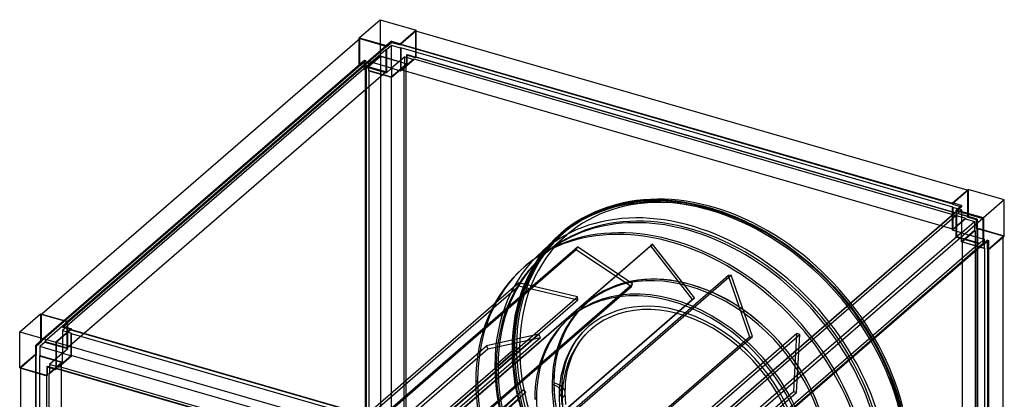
# Model space of a CAD drawing. Header units: millimetres. Extents: x -704 to 704, y -793 to 775.
# Tile 3 of 3: x -683 to 683, y 248 to 775. Entities that reach past the tile are written whole.
import ezdxf

# ---------------------------------------------------------------- set-up
doc = ezdxf.new("R2010")
doc.units = ezdxf.units.MM
doc.layers.add('MAIN-1', color=7, linetype='Continuous')
doc.layers.add('MAIN-2', color=7, linetype='Continuous')

msp = doc.modelspace()

# ---------------------------------------------------------------- linework, layer by layer
at = {"layer": 'MAIN-1'}
for p, q in [((-212, 749.4), (-183, 774.5)), ((-183, 774.5), (-132.8, 760)), ((-132.8, 760), (-154.5, 741.2)), ((-133.3, 758.7), (-154, 740.7)), ((631.5, 537.9), (-133.3, 758.7)), ((-132.8, 758.6), (-132.8, 760)), ((-652.4, 366.2), (-211.1, 748.3)), ((-175.2, 737.9), (-616.5, 355.8)), ((-212, 749.4), (-174.3, 738.5)), ((-212, 747.5), (-212, 749.4)), ((-211.1, 748.3), (-175.2, 737.9)), ((-175.2, 737.9), (-175.2, 737)), ((-167.1, 744.8), (-174.3, 738.5)), ((-174.3, 736.8), (-167.1, 743.1)), ((-174.3, 738.5), (-174.3, 736.8)), ((-167.1, 743.1), (-167.1, 744.8)), ((-167.1, 744.8), (-154.5, 741.2)), ((-167.1, 743.1), (-154.5, 739.5)), ((-154.5, 741.2), (-154.5, 739.5)), ((-154.5, 739.5), (-154, 739.9)), ((-154, 740.7), (-154, 739.9)), ((-154, 740.7), (611, 519.9)), ((-154, 739.9), (611, 519)), ((-616.3, 355), (-175.2, 737)), ((-175.2, 737), (-174.3, 736.8)), ((611, 520.2), (632.8, 539)), ((683, 524.5), (632.8, 539)), ((611, 518.5), (611, 520.2)), ((623.6, 516.6), (611, 520.2)), ((683, 524.5), (654, 499.4)), ((683, 474.3), (683, 524.5)), ((176, 127), (617.2, 509.2)), ((611, 518.5), (622.1, 515.3)), ((616.3, 510.3), (623.6, 516.6)), ((616.3, 508.5), (616.3, 510.3)), ((654, 499.4), (616.3, 510.3)), ((616.3, 508.5), (616.5, 508.5)), ((617.2, 509.2), (653.1, 498.8)), ((653.1, 498.8), (211.9, 116.7)), ((653.1, 498.8), (653.1, 462.8)), ((654, 499.4), (654, 461.7)), ((654, 461.7), (661.3, 468)), ((659.5, 456), (659.5, 466.5)), ((661.3, 455.5), (683, 474.3)), ((661.3, 468), (661.3, 455.5)), ((681.6, -279.9), (681.6, 473.1)), ((212, 80.8), (653.1, 462.8)), ((654, 461.7), (652.4, 462.2)), ((661.3, 455.5), (659.5, 456)), ((660, -309.2), (660, 455.8)), ((660.9, 455.6), (660.9, -309.4)), ((-683, 341.5), (-654, 366.6)), ((-654, 366.6), (-616.3, 355.7)), ((-616.3, 355.7), (-623.6, 349.5)), ((-616.3, 354), (-616.3, 355.7)), ((-683, 291.3), (-683, 341.5)), ((-683, 341.5), (-632.8, 327)), ((-611, 345.8), (-632.8, 327)), ((-611.5, 344.5), (-632.3, 326.6)), ((-623.6, 349.5), (-611, 345.8)), ((-622.1, 349), (-616.3, 354)), ((-611.5, 344.5), (153.3, 123.8)), ((-611, 344.4), (-611, 345.8)), ((-632.8, 327), (-632.8, 289.3)), ((-632.3, 326.6), (-632.3, 290.6)), ((132.8, 105.7), (-632.3, 326.6)), ((-683, 291.3), (-645.3, 280.4)), ((-681.6, -474.1), (-681.6, 290.9)), ((-645.3, 293), (-645.3, 280.4)), ((-645.3, 293), (-632.8, 289.3)), ((-644.3, 281.3), (-644.3, 292.7)), ((-632.8, 289.3), (-631.8, 290.2)), ((-632.3, 290.6), (132.8, 69.8)), ((-631.8, 290.2), (-631.8, 290.5)), ((-645.7, 280.5), (-645.7, -484.5)), ((-645.3, 280.4), (-644.3, 281.3)), ((-645.2, -484), (-645.2, 280.5))]:
    msp.add_line(p, q, dxfattribs=at)
at = {"layer": 'MAIN-2'}
for p, q in [((-183, 774.5), (-183, 724.3)), ((-133.3, 722.8), (-133.3, 758.7)), ((-132.8, 722.3), (-132.8, 758.6)), ((-212, 711.7), (-212, 747.5)), ((-211.1, 712.3), (-211.1, 748.3)), ((-167.1, 738.7), (-174.3, 732.5)), ((-154.5, 735.1), (-167.1, 738.7)), ((-167.1, 707.1), (-167.1, 738.7)), ((-175.2, 732.7), (-617.2, 349.9)), ((-183, 724.3), (-204.8, 705.5)), ((-183, 724.3), (-145.3, 713.4)), ((-174.3, 732.5), (-175.2, 732.7)), ((-175.2, 732.7), (-175.2, 702)), ((-174.3, 732.5), (-174.3, 700.9)), ((-154, 735.6), (-154.5, 735.1)), ((-154.5, 735.1), (-154.5, 703.5)), ((-154, 735.6), (-154, 704.8)), ((611.5, 514.6), (-154, 735.6)), ((-145.3, 726), (-146.3, 725.1)), ((-146.3, 725.1), (-146.3, 712.5)), ((-133.8, 721.5), (-146.3, 725.1)), ((-145.3, 726), (-132.8, 722.3)), ((-145.3, 713.4), (-145.3, 726)), ((-211.1, 712.3), (-653.1, 329.6)), ((-652.3, 329.3), (-210.3, 712.1)), ((-206, 710.8), (-648, 328.1)), ((-204.8, 718), (-212, 711.7)), ((-212, 711.7), (-210.3, 711.2)), ((-210.3, 712.1), (-211.1, 712.3)), ((-210.3, 711.2), (-203, 717.5)), ((-210.3, 712.1), (-210.3, 711.2)), ((-198.7, 716.3), (-206, 710)), ((-175.2, 702), (-206, 710.8)), ((-206, 710), (-206, 710.8)), ((-203, 717.5), (-204.8, 718)), ((-204.8, 705.5), (-204.8, 718)), ((-182.6, 723.6), (-203.4, 705.6)), ((-203, 717.5), (-203, 705)), ((-198.7, 703.7), (-198.7, 716.3)), ((-167.1, 707.1), (-198.7, 716.3)), ((-182.6, 723.6), (-182.6, -42)), ((-146.7, 713.2), (-182.6, 723.6)), ((-167.5, 695.3), (-149.7, 710.6)), ((-148.8, 722.9), (-167.1, 707.1)), ((-167.1, 694.6), (-148.8, 710.4)), ((-154.5, 703.5), (-136.3, 719.3)), ((-154, 704.8), (-136.3, 720.2)), ((-149.7, 710.6), (-148.8, 710.4)), ((-149.7, -54.9), (-149.7, 710.6)), ((-148.8, 722.9), (-136.3, 719.3)), ((-148.8, 710.4), (-148.8, 722.9)), ((-147.2, 712.8), (-146.7, 713.2)), ((-147.2, 712.8), (-147.2, -52.8)), ((-146.3, 712.5), (-147.2, 712.8)), ((-146.7, -52.3), (-146.7, 713.2)), ((-146.3, 712.5), (-145.3, 713.4)), ((-136.3, 720.2), (629.3, 499.2)), ((-136.3, 719.3), (-136.3, 720.2)), ((-133.8, 722.3), (-133.3, 722.8)), ((-133.8, 722.3), (-133.8, 721.5)), ((631.8, 501.3), (-133.8, 722.3)), ((-133.8, 721.5), (-132.8, 722.3)), ((-133.3, 722.8), (632.3, 501.8)), ((-617.2, 319.2), (-175.2, 702)), ((-206, 710), (-174.3, 700.9)), ((-204.8, 705.5), (-203, 705)), ((-203.4, -59.9), (-203.4, 705.6)), ((-203.4, 705.6), (-202.5, 705.4)), ((-203, 705), (-202.5, 705.4)), ((-202.5, 705.4), (-202.5, -60.2)), ((-198.2, 704.1), (-198.7, 703.7)), ((-198.7, 703.7), (-167.1, 694.6)), ((-198.2, 704.1), (-167.5, 695.3)), ((-198.2, -61.4), (-198.2, 704.1)), ((-174.3, 700.9), (-167.1, 707.1)), ((-167.1, 707.1), (-167.1, 694.6)), ((-167.1, 707.1), (-154.5, 703.5)), ((611.5, 483.8), (-154, 704.8)), ((-167.5, 695.3), (-167.5, -70.3)), ((632.3, 537.7), (611.5, 519.7)), ((632.3, 537.7), (631.5, 537.9)), ((632.3, 501.8), (632.3, 537.7)), ((632.8, 539), (632.8, 501.3)), ((139.7, 516.3), (156.5, 520.3)), ((156.5, 520.3), (173.5, 522.9)), ((173.5, 522.9), (191.3, 524.2)), ((191.3, 524.2), (202.8, 524.3)), ((202.8, 524.3), (214.7, 523.9)), ((214.7, 523.9), (226.8, 522.8)), ((226.8, 522.8), (239.2, 521.2)), ((239.2, 521.2), (251.8, 519)), ((611, 519.9), (611.5, 519.7)), ((611.5, 519.7), (611.5, 518.9)), ((104.3, 502.5), (112.7, 506.5)), ((112.7, 506.5), (121.4, 510.2)), ((121.4, 510.2), (130.4, 513.5)), ((130.4, 513.5), (139.7, 516.3)), ((617.2, 508.3), (175.2, 125.5)), ((251.8, 519), (264.7, 516.1)), ((264.7, 516.1), (275.8, 513.1)), ((275.8, 513.1), (291, 508.3)), ((291, 508.3), (306.2, 502.6)), ((611, 519), (611.5, 518.9)), ((611.5, 518.9), (611, 518.5)), ((611, 514.1), (611.5, 514.6)), ((611, 482.5), (611, 514.1)), ((623.6, 510.5), (611, 514.1)), ((611.5, 514.6), (611.5, 483.8)), ((623.6, 514.8), (616.3, 508.5)), ((616.3, 504.2), (623.6, 510.5)), ((616.5, 508.5), (617.2, 508.3)), ((617.2, 508.3), (617.2, 509.2)), ((622.1, 515.3), (623.6, 514.8)), ((623.6, 516.6), (623.6, 514.8)), ((623.6, 510.5), (623.6, 478.9)), ((83.1, 489.9), (91.4, 495.3)), ((91.4, 495.3), (100, 500.3)), ((100, 500.3), (104.3, 502.5)), ((175.2, 121.2), (617.2, 504)), ((306.2, 502.6), (321.5, 496)), ((321.5, 496), (336.9, 488.6)), ((629.3, 498.3), (611, 482.5)), ((611.5, 483.8), (629.3, 499.2)), ((617.2, 504), (616.3, 504.2)), ((616.3, 472.6), (616.3, 504.2)), ((617.2, 473.2), (617.2, 504)), ((623.6, 478.9), (641.8, 494.7)), ((629.3, 499.2), (629.3, 498.3)), ((629.3, 498.3), (641.8, 494.7)), ((631.8, 501.3), (632.3, 501.8)), ((631.8, 500.5), (631.8, 501.3)), ((632.8, 501.3), (631.8, 500.5)), ((644.3, 496.9), (631.8, 500.5)), ((645.3, 497.7), (632.8, 501.3)), ((641.8, 494.7), (641.8, 482.1)), ((644.3, 496.9), (645.3, 497.7)), ((644.3, 484.3), (644.3, 496.9)), ((645.3, 497.7), (645.3, 485.2)), ((67.7, 478), (75.3, 484.2)), ((72.8, 479.7), (70, 477.4)), ((75.3, 484.2), (83.1, 489.9)), ((336.9, 488.6), (351.6, 480.5)), ((351.6, 480.5), (366.3, 471.6)), ((623.6, 478.9), (611, 482.5)), ((623.6, 478.9), (616.3, 472.6)), ((641.8, 482.1), (623.6, 466.3)), ((623.6, 466.3), (623.6, 478.9)), ((623.6, 478.9), (655.2, 469.8)), ((642.7, 481.9), (625, 466.5)), ((641.8, 482.1), (642.7, 481.9)), ((642.7, 481.9), (642.7, -283.7)), ((645.3, 485.2), (644.3, 484.3)), ((645.2, 484), (644.3, 484.3)), ((645.7, 484.5), (645.2, 484)), ((645.2, -281.5), (645.2, 484)), ((683, 474.3), (645.3, 485.2)), ((645.7, 484.5), (645.7, -281.1)), ((681.6, 474.1), (645.7, 484.5)), ((68, 475.6), (42.8, 453.8)), ((46.1, 450), (76.1, 476)), ((52.4, 463.1), (64.9, 475.5)), ((64.9, 475.5), (67.7, 478)), ((617.2, 473.2), (175.2, 90.4)), ((366.3, 471.6), (380.7, 462)), ((648, 463.5), (616.3, 472.6)), ((648, 464.3), (617.2, 473.2)), ((655.2, 457.2), (623.6, 466.3)), ((625, 466.5), (655.7, 457.6)), ((625, -299.1), (625, 466.5)), ((648, 463.5), (655.2, 469.8)), ((659.5, 468.5), (652.3, 462.2)), ((655.2, 469.8), (655.2, 457.2)), ((659.5, 466.5), (659.5, 468.5)), ((659.5, 468.5), (661.3, 468)), ((660.9, 456.1), (681.6, 474.1)), ((681.6, 473.1), (681.6, 474.1)), ((-355.8, 70.3), (89.2, 455.6)), ((-354.2, 73.9), (90.8, 459.2)), ((-253, 75.4), (192, 460.8)), ((-249.9, 77.6), (195.1, 462.9)), ((41.1, 449.3), (52.4, 463.1)), ((90.8, 459.2), (89.2, 455.6)), ((89.2, 455.6), (165.6, 404.3)), ((167.2, 407.9), (90.8, 459.2)), ((195.1, 462.9), (192, 460.8)), ((192, 460.8), (249.9, 386.2)), ((253, 388.4), (195.1, 462.9)), ((206, 81.6), (648, 464.3)), ((652.3, 463.1), (210.3, 80.3)), ((380.7, 462), (394.8, 451.6)), ((394.8, 451.6), (413.7, 436.1)), ((648, 464.3), (648, 463.5)), ((653.1, 462.8), (652.3, 463.1)), ((652.3, 462.2), (652.3, 463.1)), ((652.4, 462.2), (652.3, 462.2)), ((655.2, 457.2), (655.7, 457.6)), ((655.7, 457.6), (655.7, -307.9)), ((660, 456.4), (659.5, 456)), ((660, 455.8), (660, 456.4)), ((660, 456.4), (660.9, 456.1)), ((660.9, 456.1), (660.9, 455.6)), ((27.8, 428.8), (37.4, 444.1)), ((37.4, 444.1), (41.1, 449.3)), ((16.3, 430.8), (18.8, 433)), ((19.5, 412.2), (27.8, 428.8)), ((413.7, 436.1), (430.6, 420.5)), ((-144.9, 34.2), (300.1, 419.5)), ((-140.8, 34.5), (304.2, 419.9)), ((17.1, 406.4), (19.5, 412.2)), ((304.2, 419.9), (300.1, 419.5)), ((300.1, 419.5), (329.5, 334.7)), ((333.5, 335.1), (304.2, 419.9)), ((430.6, 420.5), (446.8, 403.9)), ((-435.8, 24.1), (9.2, 409.4)), ((-435.6, 19.7), (9.4, 405.1)), ((-279.4, 18.9), (165.6, 404.3)), ((-277.8, 22.5), (167.2, 407.9)), ((9.2, 409.4), (9.4, 405.1)), ((90.9, 390.1), (9.2, 409.4)), ((9.4, 405.1), (91.2, 385.7)), ((9.9, 385.9), (13.3, 396.4)), ((13.3, 396.4), (17.1, 406.4)), ((165.6, 404.3), (167.2, 407.9)), ((249, 406.6), (249, 406.6)), ((446.8, 403.9), (458.7, 390.4)), ((-354.1, 4.8), (90.9, 390.1)), ((-353.8, 0.4), (91.2, 385.7)), ((-195.1, 0.8), (249.9, 386.2)), ((-192, 3), (253, 388.4)), ((7, 375), (9.9, 385.9)), ((91.2, 385.7), (90.9, 390.1)), ((249.9, 386.2), (253, 388.4)), ((458.7, 390.4), (470, 376.4)), ((4.6, 363.7), (7, 375)), ((470, 376.4), (480.7, 362)), ((-654, 366.6), (-654, 328.9)), ((-653.1, 365.5), (-652.4, 366.2)), ((-617.2, 355.1), (-653.1, 365.5)), ((-653.1, 365.5), (-653.1, 329.6)), ((-616.5, 355.8), (-617.2, 355.1)), ((2.8, 352.6), (4.6, 363.7)), ((78.1, 359.4), (80.6, 361.5)), ((480.7, 362), (490.7, 347.2)), ((-616.3, 349.7), (-623.6, 343.4)), ((-623.6, 349.5), (-623.6, 347.7)), ((-623.6, 347.7), (-622.1, 349)), ((-611, 344.1), (-623.6, 347.7)), ((-623.6, 343.4), (-611, 339.8)), ((-623.6, 343.4), (-623.6, 311.8)), ((-617.2, 354.3), (-617.2, 355.1)), ((-617.2, 354.3), (-616.3, 355)), ((-616.3, 354), (-617.2, 354.3)), ((-617.2, 349.9), (-616.3, 349.7)), ((-617.2, 319.2), (-617.2, 349.9)), ((-616.3, 318.1), (-616.3, 349.7)), ((-611.5, 343.7), (-611.5, 344.5)), ((-611.5, 343.7), (-611, 344.1)), ((154, 122.7), (-611.5, 343.7)), ((-611, 344.1), (-611, 344.4)), ((1.5, 341.1), (2.8, 352.6)), ((98, 340.6), (104.8, 347.4)), ((101.7, 337.2), (108.1, 343.6)), ((104.8, 347.4), (106.3, 348.7)), ((108.1, 343.6), (109.6, 344.9)), ((490.7, 347.2), (499.9, 332.3)), ((-654, 328.9), (-661.3, 322.7)), ((-659.5, 322.2), (-652.3, 328.4)), ((-654, 328.9), (-652.3, 328.4)), ((-653.1, 329.6), (-652.3, 329.3)), ((-652.3, 328.4), (-652.3, 329.3)), ((-648, 328.1), (-648, 327.2)), ((-648, 328.1), (-617.2, 319.2)), ((-611, 339.8), (-611.5, 339.3)), ((-611.5, 308.6), (-611.5, 339.3)), ((-611.5, 339.3), (154, 118.3)), ((-611, 308.2), (-611, 339.8)), ((-407.6, -47.1), (37.4, 338.3)), ((-405.6, -51.5), (39.4, 333.8)), ((-115.5, -50.7), (329.5, 334.7)), ((-111.5, -50.3), (333.5, 335.1)), ((-50.2, -46.3), (394.8, 339.1)), ((-45.9, -47.8), (399.1, 337.6)), ((37.4, 338.3), (-35.5, 322.2)), ((-33.5, 317.7), (39.4, 333.8)), ((0.5, 317.1), (0.7, 329.3)), ((0.7, 329.3), (1.5, 341.1)), ((39.4, 333.8), (37.4, 338.3)), ((84.4, 321.7), (89.7, 330.2)), ((89.7, 330.2), (91.7, 333)), ((91.7, 333), (98, 340.6)), ((93.8, 327.3), (95.7, 330)), ((95.7, 330), (101.7, 337.2)), ((329.5, 334.7), (333.5, 335.1)), ((394.8, 339.1), (390.5, 258.6)), ((399.1, 337.6), (394.8, 339.1)), ((394.8, 257.1), (399.1, 337.6)), ((499.9, 332.3), (508.3, 317.2)), ((-659.5, 322.2), (-661.3, 322.7)), ((-661.3, 322.7), (-661.3, 310.1)), ((-659.5, 309.6), (-659.5, 322.2)), ((-648, 327.2), (-655.2, 320.9)), ((-655.2, 320.9), (-655.2, 308.4)), ((-623.6, 311.8), (-655.2, 320.9)), ((-648, 327.2), (-616.3, 318.1)), ((-623.6, 311.8), (-616.3, 318.1)), ((-480.5, -63.2), (-35.5, 322.2)), ((-478.5, -67.6), (-33.5, 317.7)), ((-35.5, 322.2), (-33.5, 317.7)), ((-23.8, 294.4), (1.5, 316.3)), ((10.5, 319.1), (-19.5, 293.1)), ((0.8, 303), (0.5, 317.1)), ((3.5, 318), (6.2, 320.4)), ((79.8, 312.5), (84.4, 321.7)), ((84.3, 310.4), (88.8, 319.3)), ((88.8, 319.3), (93.8, 327.3)), ((508.3, 317.2), (516, 302)), ((-661.3, 310.1), (-683, 291.3)), ((-660.9, 309.4), (-681.6, 291.5)), ((-661.3, 310.1), (-659.5, 309.6)), ((-660, 309.2), (-660.9, 309.4)), ((-660.9, 309.4), (-660.9, -456.1)), ((-660, 309.2), (-659.5, 309.6)), ((-660, -456.4), (-660, 309.2)), ((-655.2, 308.4), (-655.7, 307.9)), ((-625, 299.1), (-655.7, 307.9)), ((-655.7, 307.9), (-655.7, -457.6)), ((-655.2, 308.4), (-623.6, 299.2)), ((-623.6, 311.8), (-641.8, 296)), ((-629.3, 293.2), (-611.5, 308.6)), ((-629.3, 292.4), (-611, 308.2)), ((-623.6, 299.2), (-623.6, 311.8)), ((-623.6, 311.8), (-611, 308.2)), ((154, 87.6), (-611.5, 308.6)), ((1.9, 288.5), (0.8, 303)), ((74.3, 297.5), (76.2, 303.5)), ((76.2, 303.5), (78.4, 309.2)), ((78.4, 309.2), (79.8, 312.5)), ((79.1, 296.1), (81, 301.8)), ((81, 301.8), (83, 307.3)), ((83, 307.3), (84.3, 310.4)), ((516, 302), (522.9, 286.6)), ((-681.6, 291.5), (-645.7, 281.1)), ((-681.6, 290.9), (-681.6, 291.5)), ((-644.3, 293.8), (-645.3, 293)), ((-644.3, 293.8), (-631.8, 290.2)), ((-644.3, 292.7), (-644.3, 293.8)), ((-642.7, 283.7), (-625, 299.1)), ((-641.8, 283.4), (-623.6, 299.2)), ((-641.8, 296), (-641.8, 283.4)), ((-629.3, 292.4), (-641.8, 296)), ((-632.3, 290.6), (-631.8, 291.1)), ((-631.8, 291.1), (133.8, 70.1)), ((-631.8, 290.5), (-631.8, 291.1)), ((-629.3, 293.2), (-629.3, 292.4)), ((136.3, 72.2), (-629.3, 293.2)), ((-625, -466.5), (-625, 299.1)), ((4.6, 268.2), (1.9, 288.5)), ((71.3, 284.6), (72.7, 291.2)), ((72.7, 291.2), (74.3, 297.5)), ((76.2, 283.7), (77.5, 290.1)), ((77.5, 290.1), (79.1, 296.1)), ((-645.7, 281.1), (-645.2, 281.5)), ((-645.7, 281.1), (-645.7, 280.5)), ((-645.2, 281.5), (-644.3, 281.3)), ((-645.2, 280.5), (-645.2, 281.5)), ((-642.7, 283.7), (-642.7, -481.9)), ((-641.8, 283.4), (-642.7, 283.7)), ((-47.8, 273.6), (-50.3, 271.4)), ((69.5, 271.4), (70.2, 278.2)), ((70.2, 278.2), (71.3, 284.6)), ((74.4, 271), (75.2, 277.5)), ((75.2, 277.5), (76.2, 283.7)), ((522.9, 286.6), (529.2, 270.5)), ((-305.2, -16.9), (16, 261.2)), ((16, 261.2), (-35.5, 212.5)), ((9.8, 243.6), (4.6, 268.2)), ((19.3, 257.5), (16, 261.2)), ((55.6, 268.6), (55.6, 268.6)), ((68.8, 257.2), (69, 264.4)), ((69, 264.4), (69.5, 271.4)), ((73.8, 257.2), (74, 264.2)), ((74, 264.2), (74.4, 271)), ((529.2, 270.5), (534.7, 254.5)), ((-297.6, -16.9), (19.3, 257.5)), ((-54.5, -126.8), (390.5, 258.6)), ((-50.2, -128.3), (394.8, 257.1)), ((-32.2, 208.8), (19.3, 257.5)), ((31.5, 247.8), (34, 250)), ((69, 248.7), (68.8, 257.2)), ((69.7, 240), (69, 248.7)), ((74, 248.9), (73.8, 257.2)), ((74.7, 240.4), (74, 248.9)), ((390.5, 258.6), (394.8, 257.1)), ((534.7, 254.5), (539.4, 238.5))]:
    msp.add_line(p, q, dxfattribs=at)
for centre, major_axis, ratio, start_param, end_param in [((275.2, 238.4), (207.5, -239.6), 0.75, 0.713724, 3.141533), ((274.2, 237.5), (-206.2, 238.1), 0.75, -2.427868, 0), ((276.2, 239.2), (206.2, -238.1), 0.75, 0.713724, 3.141593), ((279, 241.6), (206.2, -238.1), 0.75, 0.713724, 3.141593), ((279, 241.6), (-202.9, 234.3), 0.75, -2.427868, 0), ((246.5, 213.5), (202.9, -234.3), 0.75, 0.713724, 3.855317), ((246.5, 213.5), (202.9, -234.3), 0.75, 0.713724, 3.855317), ((249, 215.6), (-206.2, 238.1), 0.75, -2.427868, 0), ((249, 215.6), (-202.9, 234.3), 0.75, -2.427868, 0), ((222.5, 192.7), (-206.2, 238.1), 0.75, -2.427868, 0), ((225, 194.9), (206.2, -238.1), 0.75, 0.713724, 3.141593), ((279, 241.6), (206.2, -238.1), 0.75, -3.141592, -2.427868), ((275.2, 238.4), (207.5, -239.6), 0.75, -3.141593, -2.427868), ((274.2, 237.5), (-206.2, 238.1), 0.75, 0, 0.713724), ((276.2, 239.2), (206.2, -238.1), 0.75, -3.141592, -2.427868), ((279, 241.6), (-202.9, 234.3), 0.75, 0, 0.713724), ((249, 215.6), (-206.2, 238.1), 0.75, 0, 0.713724), ((249, 215.6), (-202.9, 234.3), 0.75, 0, 0.713724), ((222.5, 192.7), (-206.2, 238.1), 0.75, 0, 0.713724), ((225, 194.9), (206.2, -238.1), 0.75, -3.141592, -2.427868), ((249, 215.6), (-144.4, 166.7), 0.75, -0.857072, 2.284521), ((246.5, 213.5), (144.3, -166.7), 0.75, 0.713724, 3.855317), ((246.5, 213.5), (144.3, -166.7), 0.75, 0.713724, 3.855317), ((249, 215.7), (144.4, -166.7), 0.75, 2.284521, 3.855317), ((222.5, 192.7), (144.4, -166.7), 0.75, 0.713724, 3.141593), ((225, 194.9), (-144.4, 166.7), 0.75, -2.427868, 0), ((249, 215.7), (144.4, -166.7), 0.75, 0.713724, 2.284521), ((249, 215.6), (-144.4, 166.7), 0.75, 2.284521, 5.426113), ((233.3, 202), (127, -146.7), 0.75, 0.713724, 3.141533), ((233.3, 202), (123.7, -142.9), 0.75, 0.713724, 3.141533), ((222.5, 192.7), (144.4, -166.7), 0.75, -3.141592, -2.427868), ((225, 194.9), (-144.4, 166.7), 0.75, 0, 0.713724), ((233.3, 202), (127, -146.7), 0.75, 3.141533, 3.855317), ((233.3, 202), (123.7, -142.9), 0.75, 3.141533, 3.855317), ((2.5, 317.1), (-2, 0), 0.5, -0.523599, 1.047198), ((2.5, 317.1), (-2, 0), 0.5, -2.094395, -0.523599), ((275.2, 238.4), (207.5, -239.6), 0.75, -2.427868, -0.000059), ((274.2, 237.5), (-206.2, 238.1), 0.75, 0.713724, 3.141593), ((276.2, 239.2), (206.2, -238.1), 0.75, -2.427868, 0), ((279, 241.6), (206.2, -238.1), 0.75, -2.427868, 0), ((279, 241.6), (-202.9, 234.3), 0.75, 0.713724, 3.141593), ((249, 215.6), (-206.2, 238.1), 0.75, 0.713724, 3.141593), ((246.5, 213.5), (202.9, -234.3), 0.75, -2.427868, 0.713724), ((249, 215.6), (-202.9, 234.3), 0.75, 0.713724, 3.141593), ((225, 194.9), (206.2, -238.1), 0.75, -2.427868, 0), ((222.5, 192.7), (-206.2, 238.1), 0.75, 0.713724, 3.141593), ((246.5, 213.5), (144.3, -166.7), 0.75, -2.427868, 0.713724), ((42.3, 257.2), (-26.5, 0), 0.5, 2.617994, 4.188035), ((246.5, 213.5), (144.3, -166.7), 0.75, -2.427868, 0.713724), ((42.3, 257.2), (-31.5, 0), 0.5, 2.617994, 4.18879), ((249, 215.7), (144.4, -166.7), 0.75, -2.427868, -0.857072), ((225, 194.9), (-144.4, 166.7), 0.75, 0.713724, 3.141593), ((233.3, 202), (127, -146.7), 0.75, -2.427868, -0.000059), ((233.3, 202), (123.7, -142.9), 0.75, -2.427868, -0.000059)]:
    msp.add_ellipse(centre, major_axis=major_axis, ratio=ratio, start_param=start_param, end_param=end_param, dxfattribs=at)

doc.saveas('drawing.dxf')
